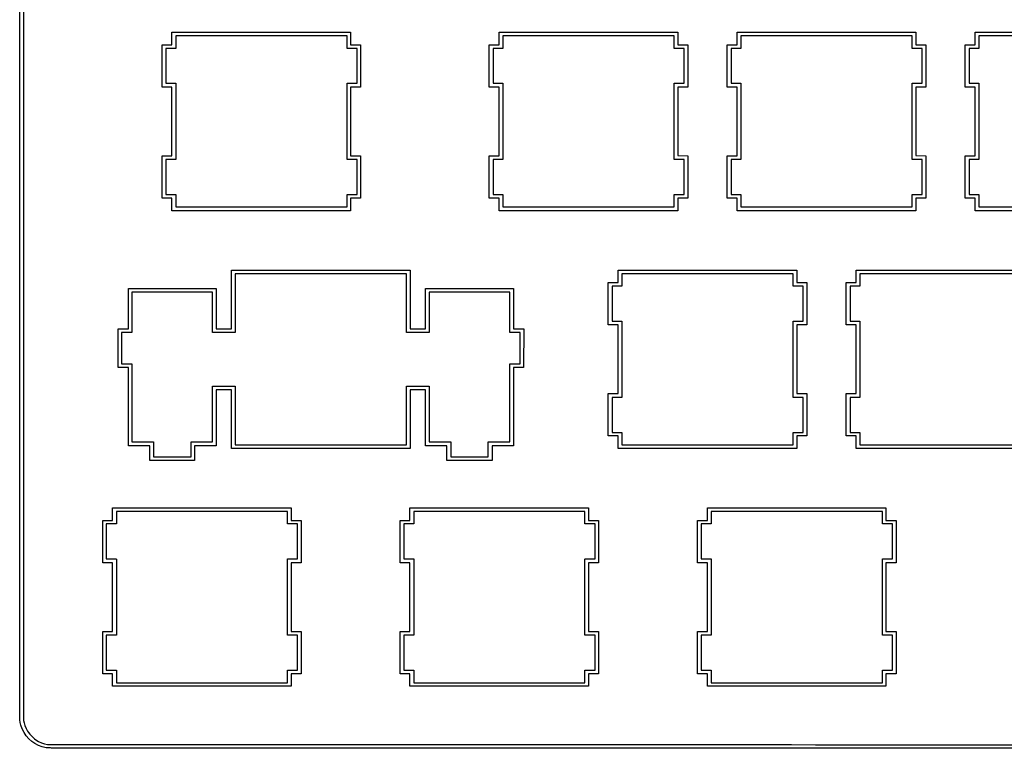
# Model space of a CAD drawing. Extents: x 1.2 to 14.4, y -4.9 to -1.
# Tile 1 of 7: x 1.2 to 4.4, y -4.9 to -2.6. Entities that reach past the tile are written whole.
import ezdxf

# ---------------------------------------------------------------- set-up
doc = ezdxf.new("R2010")
doc.units = 0
doc.header["$MEASUREMENT"] = 0
doc.layers.add('BLACK', color=7, linetype='CONTINUOUS')

msp = doc.modelspace()

# ---------------------------------------------------------------- linework, layer by layer
at = {"layer": 'BLACK', "linetype": 'CONTINUOUS'}
for p, q in [((1.2477, -4.8436), (1.2477, -1.0667)), ((1.2593, -1.0648), (1.2593, -4.8455)), ((1.7277, -2.676), (1.7278, -2.6758)), ((1.7277, -2.715), (1.7277, -2.676)), ((1.7278, -2.6758), (1.7279, -2.6758)), ((1.7279, -2.6758), (2.2904, -2.6758)), ((2.2794, -2.687), (1.7398, -2.687)), ((1.7398, -2.687), (1.7398, -2.7268)), ((2.2794, -2.7268), (2.2794, -2.687)), ((2.2904, -2.6758), (2.2905, -2.6758)), ((2.2905, -2.6758), (2.2906, -2.676)), ((2.2906, -2.676), (2.2906, -2.715)), ((2.7594, -2.676), (2.7594, -2.6758)), ((2.7594, -2.6758), (2.7596, -2.6758)), ((2.7594, -2.715), (2.7594, -2.676)), ((2.7596, -2.6758), (3.3221, -2.6758)), ((3.3102, -2.687), (2.7706, -2.687)), ((2.7706, -2.687), (2.7706, -2.7268)), ((3.3102, -2.7268), (3.3102, -2.687)), ((3.3221, -2.6758), (3.3222, -2.6758)), ((3.3222, -2.6758), (3.3223, -2.676)), ((3.3223, -2.676), (3.3223, -2.715)), ((3.5094, -2.676), (3.5094, -2.6758)), ((3.5094, -2.6758), (3.5096, -2.6758)), ((3.5094, -2.715), (3.5094, -2.676)), ((3.5096, -2.6758), (4.0721, -2.6758)), ((4.0602, -2.687), (3.5206, -2.687)), ((3.5206, -2.687), (3.5206, -2.7268)), ((4.0602, -2.7268), (4.0602, -2.687)), ((4.0721, -2.6758), (4.0722, -2.6758)), ((4.0722, -2.6758), (4.0723, -2.676)), ((4.0723, -2.676), (4.0723, -2.715)), ((4.2594, -2.676), (4.2594, -2.6758)), ((4.2594, -2.6758), (4.2596, -2.6758)), ((4.2594, -2.715), (4.2594, -2.676)), ((4.2596, -2.6758), (4.8221, -2.6758)), ((4.8102, -2.687), (4.2706, -2.687)), ((4.2706, -2.687), (4.2706, -2.7268)), ((1.6969, -2.7151), (1.6969, -2.715)), ((1.6969, -2.715), (1.6971, -2.715)), ((1.6969, -2.8485), (1.6969, -2.7151)), ((1.6971, -2.715), (1.7277, -2.715)), ((1.7396, -2.727), (1.7081, -2.727)), ((1.7081, -2.727), (1.7081, -2.8366)), ((1.7397, -2.727), (1.7396, -2.727)), ((1.7398, -2.7268), (1.7397, -2.727)), ((2.2794, -2.727), (2.2794, -2.7268)), ((2.2796, -2.727), (2.2794, -2.727)), ((2.311, -2.727), (2.2796, -2.727)), ((2.2906, -2.715), (2.3221, -2.715)), ((2.311, -2.8366), (2.311, -2.727)), ((2.3221, -2.715), (2.3222, -2.715)), ((2.3222, -2.715), (2.3223, -2.7151)), ((2.3223, -2.7151), (2.3223, -2.8485)), ((2.7277, -2.7151), (2.7278, -2.715)), ((2.7277, -2.8485), (2.7277, -2.7151)), ((2.7278, -2.715), (2.7279, -2.715)), ((2.7279, -2.715), (2.7594, -2.715)), ((2.7704, -2.727), (2.7398, -2.727)), ((2.7398, -2.727), (2.7398, -2.8366)), ((2.7705, -2.727), (2.7704, -2.727)), ((2.7706, -2.7268), (2.7705, -2.727)), ((3.3103, -2.727), (3.3102, -2.7268)), ((3.3104, -2.727), (3.3103, -2.727)), ((3.3419, -2.727), (3.3104, -2.727)), ((3.3223, -2.715), (3.3537, -2.715)), ((3.3419, -2.8366), (3.3419, -2.727)), ((3.3537, -2.715), (3.3539, -2.715)), ((3.3539, -2.715), (3.3539, -2.7151)), ((3.3539, -2.7151), (3.3539, -2.8485)), ((3.4777, -2.7151), (3.4778, -2.715)), ((3.4777, -2.8485), (3.4777, -2.7151)), ((3.4778, -2.715), (3.4779, -2.715)), ((3.4779, -2.715), (3.5094, -2.715)), ((3.5204, -2.727), (3.4898, -2.727)), ((3.4898, -2.727), (3.4898, -2.8366)), ((3.5205, -2.727), (3.5204, -2.727)), ((3.5206, -2.7268), (3.5205, -2.727)), ((4.0603, -2.727), (4.0602, -2.7268)), ((4.0604, -2.727), (4.0603, -2.727)), ((4.0919, -2.727), (4.0604, -2.727)), ((4.0723, -2.715), (4.1037, -2.715)), ((4.0919, -2.8366), (4.0919, -2.727)), ((4.1037, -2.715), (4.1039, -2.715)), ((4.1039, -2.715), (4.1039, -2.7151)), ((4.1039, -2.7151), (4.1039, -2.8485)), ((4.2277, -2.7151), (4.2278, -2.715)), ((4.2277, -2.8485), (4.2277, -2.7151)), ((4.2278, -2.715), (4.2279, -2.715)), ((4.2279, -2.715), (4.2594, -2.715)), ((4.2704, -2.727), (4.2398, -2.727)), ((4.2398, -2.727), (4.2398, -2.8366)), ((4.2705, -2.727), (4.2704, -2.727)), ((4.2706, -2.7268), (4.2705, -2.727)), ((1.6969, -2.8486), (1.6969, -2.8485)), ((1.6971, -2.8487), (1.6969, -2.8486)), ((1.7277, -2.8487), (1.6971, -2.8487)), ((1.7081, -2.8366), (1.7396, -2.8366)), ((1.7277, -3.065), (1.7277, -2.8487)), ((1.7396, -2.8366), (1.7397, -2.8367)), ((1.7397, -2.8367), (1.7398, -2.8368)), ((1.7398, -2.8368), (1.7398, -3.0768)), ((2.2794, -2.8367), (2.2796, -2.8366)), ((2.2794, -2.8368), (2.2794, -2.8367)), ((2.2794, -3.0768), (2.2794, -2.8368)), ((2.2796, -2.8366), (2.311, -2.8366)), ((2.3221, -2.8487), (2.2906, -2.8487)), ((2.2906, -2.8487), (2.2906, -3.065)), ((2.3222, -2.8486), (2.3221, -2.8487)), ((2.3223, -2.8485), (2.3222, -2.8486)), ((2.7278, -2.8486), (2.7277, -2.8485)), ((2.7279, -2.8487), (2.7278, -2.8486)), ((2.7594, -2.8487), (2.7279, -2.8487)), ((2.7398, -2.8366), (2.7704, -2.8366)), ((2.7594, -3.065), (2.7594, -2.8487)), ((2.7704, -2.8366), (2.7705, -2.8367)), ((2.7705, -2.8367), (2.7706, -2.8368)), ((2.7706, -2.8368), (2.7706, -3.0768)), ((3.3102, -2.8368), (3.3103, -2.8367)), ((3.3102, -3.0768), (3.3102, -2.8368)), ((3.3103, -2.8367), (3.3104, -2.8366)), ((3.3104, -2.8366), (3.3419, -2.8366)), ((3.3537, -2.8487), (3.3223, -2.8487)), ((3.3223, -2.8487), (3.3223, -3.0649)), ((3.3539, -2.8486), (3.3537, -2.8487)), ((3.3539, -2.8485), (3.3539, -2.8486)), ((3.4778, -2.8486), (3.4777, -2.8485)), ((3.4779, -2.8487), (3.4778, -2.8486)), ((3.5094, -2.8487), (3.4779, -2.8487)), ((3.4898, -2.8366), (3.5204, -2.8366)), ((3.5094, -3.065), (3.5094, -2.8487)), ((3.5204, -2.8366), (3.5205, -2.8367)), ((3.5205, -2.8367), (3.5206, -2.8368)), ((3.5206, -2.8368), (3.5206, -3.0768)), ((4.0602, -2.8368), (4.0603, -2.8367)), ((4.0602, -3.0768), (4.0602, -2.8368)), ((4.0603, -2.8367), (4.0604, -2.8366)), ((4.0604, -2.8366), (4.0919, -2.8366)), ((4.1037, -2.8487), (4.0723, -2.8487)), ((4.0723, -2.8487), (4.0723, -3.0649)), ((4.1039, -2.8486), (4.1037, -2.8487)), ((4.1039, -2.8485), (4.1039, -2.8486)), ((4.2278, -2.8486), (4.2277, -2.8485)), ((4.2279, -2.8487), (4.2278, -2.8486)), ((4.2594, -2.8487), (4.2279, -2.8487)), ((4.2398, -2.8366), (4.2704, -2.8366)), ((4.2594, -3.065), (4.2594, -2.8487)), ((4.2704, -2.8366), (4.2705, -2.8367)), ((4.2705, -2.8367), (4.2706, -2.8368)), ((4.2706, -2.8368), (4.2706, -3.0768)), ((1.6969, -3.0651), (1.6969, -3.065)), ((1.6969, -3.065), (1.6971, -3.065)), ((1.6969, -3.1985), (1.6969, -3.0651)), ((1.6971, -3.065), (1.7277, -3.065)), ((2.2906, -3.065), (2.3221, -3.065)), ((2.3221, -3.065), (2.3222, -3.065)), ((2.3222, -3.065), (2.3223, -3.0651)), ((2.3223, -3.0651), (2.3223, -3.1985)), ((2.7277, -3.0651), (2.7278, -3.065)), ((2.7277, -3.1985), (2.7277, -3.0651)), ((2.7278, -3.065), (2.7279, -3.065)), ((2.7279, -3.065), (2.7594, -3.065)), ((3.3223, -3.0649), (3.3533, -3.0654)), ((3.3533, -3.0654), (3.3535, -3.0654)), ((3.3535, -3.0654), (3.3535, -3.0656)), ((3.3535, -3.0656), (3.3537, -3.132)), ((3.4777, -3.0651), (3.4778, -3.065)), ((3.4777, -3.1985), (3.4777, -3.0651)), ((3.4778, -3.065), (3.4779, -3.065)), ((3.4779, -3.065), (3.5094, -3.065)), ((4.0723, -3.0649), (4.1033, -3.0654)), ((4.1033, -3.0654), (4.1035, -3.0654)), ((4.1035, -3.0654), (4.1035, -3.0656)), ((4.1035, -3.0656), (4.1037, -3.132)), ((4.2277, -3.0651), (4.2278, -3.065)), ((4.2277, -3.1985), (4.2277, -3.0651)), ((4.2278, -3.065), (4.2279, -3.065)), ((4.2279, -3.065), (4.2594, -3.065)), ((1.7396, -3.077), (1.7081, -3.077)), ((1.7081, -3.077), (1.7081, -3.1875)), ((1.7397, -3.077), (1.7396, -3.077)), ((1.7398, -3.0768), (1.7397, -3.077)), ((2.2794, -3.077), (2.2794, -3.0768)), ((2.2796, -3.077), (2.2794, -3.077)), ((2.311, -3.077), (2.2796, -3.077)), ((2.311, -3.1875), (2.311, -3.077)), ((2.7704, -3.077), (2.7398, -3.077)), ((2.7398, -3.077), (2.7398, -3.1875)), ((2.7705, -3.077), (2.7704, -3.077)), ((2.7706, -3.0768), (2.7705, -3.077)), ((3.3103, -3.077), (3.3102, -3.0768)), ((3.3104, -3.077), (3.3103, -3.077)), ((3.3419, -3.077), (3.3104, -3.077)), ((3.3419, -3.1875), (3.3419, -3.077)), ((3.5204, -3.077), (3.4898, -3.077)), ((3.4898, -3.077), (3.4898, -3.1875)), ((3.5205, -3.077), (3.5204, -3.077)), ((3.5206, -3.0768), (3.5205, -3.077)), ((4.0603, -3.077), (4.0602, -3.0768)), ((4.0604, -3.077), (4.0603, -3.077)), ((4.0919, -3.077), (4.0604, -3.077)), ((4.0919, -3.1875), (4.0919, -3.077)), ((4.2704, -3.077), (4.2398, -3.077)), ((4.2398, -3.077), (4.2398, -3.1875)), ((4.2705, -3.077), (4.2704, -3.077)), ((4.2706, -3.0768), (4.2705, -3.077)), ((3.3537, -3.132), (3.3539, -3.1985)), ((4.1037, -3.132), (4.1039, -3.1985)), ((1.7081, -3.1875), (1.7396, -3.1875)), ((1.7396, -3.1875), (1.7397, -3.1875)), ((1.7397, -3.1875), (1.7398, -3.1876)), ((1.7398, -3.1876), (1.7398, -3.2266)), ((2.2794, -3.1876), (2.2794, -3.1875)), ((2.2794, -3.1875), (2.2796, -3.1875)), ((2.2794, -3.2266), (2.2794, -3.1876)), ((2.2796, -3.1875), (2.311, -3.1875)), ((2.7398, -3.1875), (2.7704, -3.1875)), ((2.7704, -3.1875), (2.7705, -3.1875)), ((2.7705, -3.1875), (2.7706, -3.1876)), ((2.7706, -3.1876), (2.7706, -3.2266)), ((3.3102, -3.1876), (3.3103, -3.1875)), ((3.3102, -3.2266), (3.3102, -3.1876)), ((3.3103, -3.1875), (3.3104, -3.1875)), ((3.3104, -3.1875), (3.3419, -3.1875)), ((3.4898, -3.1875), (3.5204, -3.1875)), ((3.5204, -3.1875), (3.5205, -3.1875)), ((3.5205, -3.1875), (3.5206, -3.1876)), ((3.5206, -3.1876), (3.5206, -3.2266)), ((4.0602, -3.1876), (4.0603, -3.1875)), ((4.0602, -3.2266), (4.0602, -3.1876)), ((4.0603, -3.1875), (4.0604, -3.1875)), ((4.0604, -3.1875), (4.0919, -3.1875)), ((4.2398, -3.1875), (4.2704, -3.1875)), ((4.2704, -3.1875), (4.2705, -3.1875)), ((4.2705, -3.1875), (4.2706, -3.1876)), ((4.2706, -3.1876), (4.2706, -3.2266)), ((1.6969, -3.1986), (1.6969, -3.1985)), ((1.6971, -3.1987), (1.6969, -3.1986)), ((1.7277, -3.1987), (1.6971, -3.1987)), ((1.7277, -3.2385), (1.7277, -3.1987)), ((1.7398, -3.2266), (2.2794, -3.2266)), ((2.3221, -3.1987), (2.2906, -3.1987)), ((2.2906, -3.1987), (2.2906, -3.2385)), ((2.3222, -3.1986), (2.3221, -3.1987)), ((2.3223, -3.1985), (2.3222, -3.1986)), ((2.7278, -3.1986), (2.7277, -3.1985)), ((2.7279, -3.1987), (2.7278, -3.1986)), ((2.7594, -3.1987), (2.7279, -3.1987)), ((2.7594, -3.2385), (2.7594, -3.1987)), ((2.7706, -3.2266), (3.3102, -3.2266)), ((3.3537, -3.1987), (3.3223, -3.1987)), ((3.3223, -3.1987), (3.3223, -3.2385)), ((3.3539, -3.1986), (3.3537, -3.1987)), ((3.3539, -3.1985), (3.3539, -3.1986)), ((3.4778, -3.1986), (3.4777, -3.1985)), ((3.4779, -3.1987), (3.4778, -3.1986)), ((3.5094, -3.1987), (3.4779, -3.1987)), ((3.5094, -3.2385), (3.5094, -3.1987)), ((3.5206, -3.2266), (4.0602, -3.2266)), ((4.1037, -3.1987), (4.0723, -3.1987)), ((4.0723, -3.1987), (4.0723, -3.2385)), ((4.1039, -3.1986), (4.1037, -3.1987)), ((4.1039, -3.1985), (4.1039, -3.1986)), ((4.2278, -3.1986), (4.2277, -3.1985)), ((4.2279, -3.1987), (4.2278, -3.1986)), ((4.2594, -3.1987), (4.2279, -3.1987)), ((4.2594, -3.2385), (4.2594, -3.1987)), ((4.2706, -3.2266), (4.8102, -3.2266)), ((1.7278, -3.2386), (1.7277, -3.2385)), ((1.7279, -3.2387), (1.7278, -3.2386)), ((2.2904, -3.2387), (1.7279, -3.2387)), ((2.2905, -3.2386), (2.2904, -3.2387)), ((2.2906, -3.2385), (2.2905, -3.2386)), ((2.7594, -3.2386), (2.7594, -3.2385)), ((2.7596, -3.2387), (2.7594, -3.2386)), ((3.3221, -3.2387), (2.7596, -3.2387)), ((3.3222, -3.2386), (3.3221, -3.2387)), ((3.3223, -3.2385), (3.3222, -3.2386)), ((3.5094, -3.2386), (3.5094, -3.2385)), ((3.5096, -3.2387), (3.5094, -3.2386)), ((4.0721, -3.2387), (3.5096, -3.2387)), ((4.0722, -3.2386), (4.0721, -3.2387)), ((4.0723, -3.2385), (4.0722, -3.2386)), ((4.2594, -3.2386), (4.2594, -3.2385)), ((4.2596, -3.2387), (4.2594, -3.2386)), ((4.8221, -3.2387), (4.2596, -3.2387)), ((1.9152, -3.426), (1.9153, -3.4258)), ((1.9152, -3.6108), (1.9152, -3.426)), ((1.9153, -3.4258), (1.9154, -3.4258)), ((1.9154, -3.4258), (2.4779, -3.4258)), ((2.4669, -3.437), (1.9273, -3.437)), ((1.9273, -3.437), (1.9273, -3.6218)), ((2.4669, -3.6218), (2.4669, -3.437)), ((2.4779, -3.4258), (2.478, -3.4258)), ((2.478, -3.4258), (2.4781, -3.426)), ((2.4781, -3.426), (2.4781, -3.6108)), ((3.1344, -3.426), (3.1344, -3.4258)), ((3.1344, -3.4258), (3.1346, -3.4258)), ((3.1344, -3.465), (3.1344, -3.426)), ((3.1346, -3.4258), (3.6971, -3.4258)), ((3.6852, -3.437), (3.1456, -3.437)), ((3.1456, -3.437), (3.1456, -3.476)), ((3.6852, -3.476), (3.6852, -3.437)), ((3.6971, -3.4258), (3.6972, -3.4258)), ((3.6972, -3.4258), (3.6973, -3.426)), ((3.6973, -3.426), (3.6973, -3.465)), ((3.8844, -3.426), (3.8844, -3.4258)), ((3.8844, -3.4258), (3.8846, -3.4258)), ((3.8844, -3.465), (3.8844, -3.426)), ((3.8846, -3.4258), (4.4471, -3.4258)), ((4.4352, -3.437), (3.8956, -3.437)), ((3.8956, -3.437), (3.8956, -3.476)), ((3.1027, -3.4651), (3.1028, -3.465)), ((3.1027, -3.5985), (3.1027, -3.4651)), ((3.1028, -3.465), (3.1029, -3.465)), ((3.1029, -3.465), (3.1344, -3.465)), ((3.6973, -3.465), (3.7287, -3.465)), ((3.7287, -3.465), (3.7289, -3.465)), ((3.7289, -3.465), (3.7289, -3.4651)), ((3.7289, -3.4651), (3.7289, -3.5985)), ((3.8527, -3.4651), (3.8528, -3.465)), ((3.8527, -3.5985), (3.8527, -3.4651)), ((3.8528, -3.465), (3.8529, -3.465)), ((3.8529, -3.465), (3.8844, -3.465)), ((1.5902, -3.4835), (1.5903, -3.4833)), ((1.5902, -3.6108), (1.5902, -3.4835)), ((1.5903, -3.4833), (1.5904, -3.4833)), ((1.5904, -3.4833), (1.8671, -3.4833)), ((1.8552, -3.4953), (1.6014, -3.4953)), ((1.6014, -3.4953), (1.6014, -3.6218)), ((1.8552, -3.6218), (1.8552, -3.4953)), ((1.8671, -3.4833), (1.8672, -3.4833)), ((1.8672, -3.4833), (1.8673, -3.4835)), ((1.8673, -3.4835), (1.8673, -3.6108)), ((2.5269, -3.4835), (2.5269, -3.4833)), ((2.5269, -3.4833), (2.5271, -3.4833)), ((2.5269, -3.6108), (2.5269, -3.4835)), ((2.5271, -3.4833), (2.8037, -3.4833)), ((2.7927, -3.4953), (2.5381, -3.4953)), ((2.5381, -3.4953), (2.5381, -3.6218)), ((2.7927, -3.6218), (2.7927, -3.4953)), ((2.8037, -3.4833), (2.8039, -3.4833)), ((2.8039, -3.4833), (2.8039, -3.4835)), ((2.8039, -3.4835), (2.8039, -3.6108)), ((3.1454, -3.4762), (3.1148, -3.4762)), ((3.1148, -3.4762), (3.1148, -3.5866)), ((3.1455, -3.4761), (3.1454, -3.4762)), ((3.1456, -3.476), (3.1455, -3.4761)), ((3.6853, -3.4761), (3.6852, -3.476)), ((3.6854, -3.4762), (3.6853, -3.4761)), ((3.7169, -3.4762), (3.6854, -3.4762)), ((3.7169, -3.5866), (3.7169, -3.4762)), ((3.8954, -3.4762), (3.8648, -3.4762)), ((3.8648, -3.4762), (3.8648, -3.5866)), ((3.8955, -3.4761), (3.8954, -3.4762)), ((3.8956, -3.476), (3.8955, -3.4761)), ((3.1028, -3.5986), (3.1027, -3.5985)), ((3.1029, -3.5987), (3.1028, -3.5986)), ((3.1344, -3.5987), (3.1029, -3.5987)), ((3.1148, -3.5866), (3.1454, -3.5866)), ((3.1344, -3.815), (3.1344, -3.5987)), ((3.1454, -3.5866), (3.1455, -3.5867)), ((3.1455, -3.5867), (3.1456, -3.5868)), ((3.1456, -3.5868), (3.1456, -3.8268)), ((3.6852, -3.5868), (3.6853, -3.5867)), ((3.6852, -3.8268), (3.6852, -3.5868)), ((3.6853, -3.5867), (3.6854, -3.5866)), ((3.6854, -3.5866), (3.7169, -3.5866)), ((3.7287, -3.5987), (3.6973, -3.5987)), ((3.6973, -3.5987), (3.6973, -3.815)), ((3.7289, -3.5986), (3.7287, -3.5987)), ((3.7289, -3.5985), (3.7289, -3.5986)), ((3.8528, -3.5986), (3.8527, -3.5985)), ((3.8529, -3.5987), (3.8528, -3.5986)), ((3.8844, -3.5987), (3.8529, -3.5987)), ((3.8648, -3.5866), (3.8954, -3.5866)), ((3.8844, -3.815), (3.8844, -3.5987)), ((3.8954, -3.5866), (3.8955, -3.5867)), ((3.8955, -3.5867), (3.8956, -3.5868)), ((3.8956, -3.5868), (3.8956, -3.8268)), ((1.5577, -3.611), (1.5577, -3.6108)), ((1.5577, -3.6108), (1.5579, -3.6108)), ((1.5577, -3.6218), (1.5577, -3.611)), ((1.5581, -3.7322), (1.5577, -3.6218)), ((1.5579, -3.6108), (1.5902, -3.6108)), ((1.6012, -3.622), (1.5689, -3.622)), ((1.5689, -3.622), (1.5689, -3.7208)), ((1.6014, -3.622), (1.6012, -3.622)), ((1.6014, -3.6218), (1.6014, -3.622)), ((1.8553, -3.622), (1.8552, -3.6218)), ((1.8554, -3.622), (1.8553, -3.622)), ((1.9271, -3.622), (1.8554, -3.622)), ((1.8673, -3.6108), (1.9152, -3.6108)), ((1.9272, -3.622), (1.9271, -3.622)), ((1.9273, -3.6218), (1.9272, -3.622)), ((2.4669, -3.622), (2.4669, -3.6218)), ((2.4671, -3.622), (2.4669, -3.622)), ((2.5379, -3.622), (2.4671, -3.622)), ((2.4781, -3.6108), (2.5269, -3.6108)), ((2.538, -3.622), (2.5379, -3.622)), ((2.5381, -3.6218), (2.538, -3.622)), ((2.7928, -3.622), (2.7927, -3.6218)), ((2.7929, -3.622), (2.7928, -3.622)), ((2.8252, -3.622), (2.7929, -3.622)), ((2.8039, -3.6108), (2.8362, -3.6108)), ((2.8252, -3.7208), (2.8252, -3.622)), ((2.8364, -3.611), (2.836, -3.7322)), ((2.8362, -3.6108), (2.8364, -3.6108)), ((2.8364, -3.6108), (2.8364, -3.611)), ((2.8364, -3.611), (2.8364, -3.611)), ((1.5689, -3.7208), (1.6012, -3.7208)), ((1.6012, -3.7208), (1.6014, -3.7208)), ((1.6014, -3.7208), (1.6014, -3.721)), ((1.6014, -3.721), (1.6014, -3.9675)), ((2.7927, -3.721), (2.7928, -3.7208)), ((2.7927, -3.9675), (2.7927, -3.721)), ((2.7928, -3.7208), (2.7929, -3.7208)), ((2.7929, -3.7208), (2.8252, -3.7208)), ((1.5582, -3.7324), (1.5581, -3.7322)), ((1.5583, -3.7324), (1.5582, -3.7324)), ((1.5744, -3.7327), (1.5583, -3.7324)), ((1.5902, -3.7329), (1.5744, -3.7327)), ((1.5902, -3.9793), (1.5902, -3.7329)), ((2.8198, -3.7327), (2.8039, -3.7329)), ((2.8039, -3.7329), (2.8039, -3.9793)), ((2.8358, -3.7324), (2.8198, -3.7327)), ((2.836, -3.7324), (2.8358, -3.7324)), ((2.836, -3.7322), (2.836, -3.7324)), ((1.8552, -3.7918), (1.8553, -3.7917)), ((1.8552, -3.9675), (1.8552, -3.7918)), ((1.8553, -3.7917), (1.8554, -3.7916)), ((1.8554, -3.7916), (1.9271, -3.7916)), ((1.9152, -3.8037), (1.8673, -3.8037)), ((1.8673, -3.8037), (1.8673, -3.9793)), ((1.9152, -3.8151), (1.9152, -3.8037)), ((1.9152, -3.9485), (1.9152, -3.8151)), ((1.9271, -3.7916), (1.9272, -3.7917)), ((1.9272, -3.7917), (1.9273, -3.7918)), ((1.9273, -3.7918), (1.9273, -3.9766)), ((2.4669, -3.7917), (2.4671, -3.7916)), ((2.4669, -3.7918), (2.4669, -3.7917)), ((2.4669, -3.9766), (2.4669, -3.7918)), ((2.4671, -3.7916), (2.5379, -3.7916)), ((2.5269, -3.8037), (2.4781, -3.8037)), ((2.4781, -3.8037), (2.4781, -3.9885)), ((2.5269, -3.9793), (2.5269, -3.8037)), ((2.5379, -3.7916), (2.538, -3.7917)), ((2.538, -3.7917), (2.5381, -3.7918)), ((2.5381, -3.7918), (2.5381, -3.9675)), ((3.1027, -3.8151), (3.1028, -3.815)), ((3.1027, -3.9485), (3.1027, -3.8151)), ((3.1028, -3.815), (3.1029, -3.815)), ((3.1029, -3.815), (3.1344, -3.815)), ((3.6973, -3.815), (3.7287, -3.815)), ((3.7287, -3.815), (3.7289, -3.815)), ((3.7289, -3.815), (3.7289, -3.8151)), ((3.7289, -3.8151), (3.7289, -3.9485)), ((3.8527, -3.8151), (3.8528, -3.815)), ((3.8527, -3.9485), (3.8527, -3.8151)), ((3.8528, -3.815), (3.8529, -3.815)), ((3.8529, -3.815), (3.8844, -3.815)), ((3.1454, -3.827), (3.1148, -3.827)), ((3.1148, -3.827), (3.1148, -3.9375)), ((3.1455, -3.827), (3.1454, -3.827)), ((3.1456, -3.8268), (3.1455, -3.827)), ((3.6853, -3.827), (3.6852, -3.8268)), ((3.6854, -3.827), (3.6853, -3.827)), ((3.7169, -3.827), (3.6854, -3.827)), ((3.7169, -3.9375), (3.7169, -3.827)), ((3.8954, -3.827), (3.8648, -3.827)), ((3.8648, -3.827), (3.8648, -3.9375)), ((3.8955, -3.827), (3.8954, -3.827)), ((3.8956, -3.8268), (3.8955, -3.827)), ((3.1148, -3.9375), (3.1454, -3.9375)), ((3.1454, -3.9375), (3.1455, -3.9375)), ((3.1455, -3.9375), (3.1456, -3.9376)), ((3.1456, -3.9376), (3.1456, -3.9766)), ((3.6852, -3.9376), (3.6853, -3.9375)), ((3.6852, -3.9766), (3.6852, -3.9376)), ((3.6853, -3.9375), (3.6854, -3.9375)), ((3.6854, -3.9375), (3.7169, -3.9375)), ((3.8648, -3.9375), (3.8954, -3.9375)), ((3.8954, -3.9375), (3.8955, -3.9375)), ((3.8955, -3.9375), (3.8956, -3.9376)), ((3.8956, -3.9376), (3.8956, -3.9766)), ((1.6014, -3.9675), (1.6696, -3.9675)), ((1.6696, -3.9675), (1.6697, -3.9675)), ((1.6697, -3.9675), (1.6698, -3.9676)), ((1.6698, -3.9676), (1.6698, -4.015)), ((1.7877, -3.9676), (1.7878, -3.9675)), ((1.7877, -4.015), (1.7877, -3.9676)), ((1.7878, -3.9675), (1.7879, -3.9675)), ((1.7879, -3.9675), (1.8552, -3.9675)), ((1.9154, -3.9683), (1.9152, -3.9485)), ((1.9152, -3.9485), (1.9152, -3.9485)), ((1.9156, -3.9881), (1.9154, -3.9683)), ((2.5381, -3.9675), (2.6062, -3.9675)), ((2.6062, -3.9675), (2.6064, -3.9675)), ((2.6064, -3.9675), (2.6064, -3.9676)), ((2.6064, -3.9676), (2.6064, -4.015)), ((2.7244, -3.9676), (2.7244, -3.9675)), ((2.7244, -3.9675), (2.7246, -3.9675)), ((2.7244, -4.015), (2.7244, -3.9676)), ((2.7246, -3.9675), (2.7927, -3.9675)), ((3.1028, -3.9486), (3.1027, -3.9485)), ((3.1029, -3.9487), (3.1028, -3.9486)), ((3.1344, -3.9487), (3.1029, -3.9487)), ((3.1344, -3.9885), (3.1344, -3.9487)), ((3.7287, -3.9487), (3.6973, -3.9487)), ((3.6973, -3.9487), (3.6973, -3.9885)), ((3.7289, -3.9486), (3.7287, -3.9487)), ((3.7289, -3.9485), (3.7289, -3.9486)), ((3.8528, -3.9486), (3.8527, -3.9485)), ((3.8529, -3.9487), (3.8528, -3.9486)), ((3.8844, -3.9487), (3.8529, -3.9487)), ((3.8844, -3.9885), (3.8844, -3.9487)), ((1.5903, -3.9795), (1.5902, -3.9793)), ((1.5904, -3.9795), (1.5903, -3.9795)), ((1.6577, -3.9795), (1.5904, -3.9795)), ((1.6577, -4.026), (1.6577, -3.9795)), ((1.8671, -3.9795), (1.7989, -3.9795)), ((1.7989, -3.9795), (1.7989, -4.026)), ((1.8672, -3.9795), (1.8671, -3.9795)), ((1.8673, -3.9793), (1.8672, -3.9795)), ((1.9157, -3.9882), (1.9156, -3.9881)), ((1.9158, -3.9883), (1.9157, -3.9882)), ((2.1969, -3.9885), (1.9158, -3.9883)), ((1.9273, -3.9766), (2.4669, -3.9766)), ((2.4779, -3.9887), (2.1969, -3.9885)), ((2.478, -3.9886), (2.4779, -3.9887)), ((2.4779, -3.9887), (2.4779, -3.9887)), ((2.4781, -3.9885), (2.478, -3.9886)), ((2.5269, -3.9795), (2.5269, -3.9793)), ((2.5271, -3.9795), (2.5269, -3.9795)), ((2.5944, -3.9795), (2.5271, -3.9795)), ((2.5944, -4.026), (2.5944, -3.9795)), ((2.8037, -3.9795), (2.7364, -3.9795)), ((2.7364, -3.9795), (2.7364, -4.026)), ((2.8039, -3.9795), (2.8037, -3.9795)), ((2.8039, -3.9793), (2.8039, -3.9795)), ((3.1344, -3.9886), (3.1344, -3.9885)), ((3.1346, -3.9887), (3.1344, -3.9886)), ((3.6971, -3.9887), (3.1346, -3.9887)), ((3.1456, -3.9766), (3.6852, -3.9766)), ((3.6972, -3.9886), (3.6971, -3.9887)), ((3.6973, -3.9885), (3.6972, -3.9886)), ((3.8844, -3.9886), (3.8844, -3.9885)), ((3.8846, -3.9887), (3.8844, -3.9886)), ((4.4471, -3.9887), (3.8846, -3.9887)), ((3.8956, -3.9766), (4.4352, -3.9766)), ((1.6578, -4.0261), (1.6577, -4.026)), ((1.6579, -4.0262), (1.6578, -4.0261)), ((1.7987, -4.0262), (1.6579, -4.0262)), ((1.6698, -4.015), (1.7877, -4.015)), ((1.7989, -4.0261), (1.7987, -4.0262)), ((1.7989, -4.026), (1.7989, -4.0261)), ((2.5944, -4.0261), (2.5944, -4.026)), ((2.5946, -4.0262), (2.5944, -4.0261)), ((2.7362, -4.0262), (2.5946, -4.0262)), ((2.6064, -4.015), (2.7244, -4.015)), ((2.7364, -4.0261), (2.7362, -4.0262)), ((2.7364, -4.026), (2.7364, -4.0261)), ((1.5402, -4.176), (1.5403, -4.1758)), ((1.5402, -4.215), (1.5402, -4.176)), ((1.5403, -4.1758), (1.5404, -4.1758)), ((1.5404, -4.1758), (2.1029, -4.1758)), ((2.0919, -4.187), (1.5523, -4.187)), ((1.5523, -4.187), (1.5523, -4.226)), ((2.0919, -4.226), (2.0919, -4.187)), ((2.1029, -4.1758), (2.103, -4.1758)), ((2.103, -4.1758), (2.1031, -4.176)), ((2.1031, -4.176), (2.1031, -4.215)), ((2.4777, -4.176), (2.4778, -4.1758)), ((2.4777, -4.215), (2.4777, -4.176)), ((2.4778, -4.1758), (2.4779, -4.1758)), ((2.4779, -4.1758), (3.0404, -4.1758)), ((3.0294, -4.187), (2.4898, -4.187)), ((2.4898, -4.187), (2.4898, -4.226)), ((3.0294, -4.226), (3.0294, -4.187)), ((3.0404, -4.1758), (3.0405, -4.1758)), ((3.0405, -4.1758), (3.0406, -4.176)), ((3.0406, -4.176), (3.0406, -4.215)), ((3.4152, -4.176), (3.4153, -4.1758)), ((3.4152, -4.215), (3.4152, -4.176)), ((3.4153, -4.1758), (3.4154, -4.1758)), ((3.4154, -4.1758), (3.9779, -4.1758)), ((3.9669, -4.187), (3.4273, -4.187)), ((3.4273, -4.187), (3.4273, -4.226)), ((3.9669, -4.226), (3.9669, -4.187)), ((3.9779, -4.1758), (3.978, -4.1758)), ((3.978, -4.1758), (3.9781, -4.176)), ((3.9781, -4.176), (3.9781, -4.215)), ((1.5094, -4.2151), (1.5094, -4.215)), ((1.5094, -4.215), (1.5096, -4.215)), ((1.5094, -4.3485), (1.5094, -4.2151)), ((1.5096, -4.215), (1.5402, -4.215)), ((2.1031, -4.215), (2.1346, -4.215)), ((2.1346, -4.215), (2.1347, -4.215)), ((2.1347, -4.215), (2.1348, -4.2151)), ((2.1348, -4.2151), (2.1348, -4.3485)), ((2.4469, -4.2151), (2.4469, -4.215)), ((2.4469, -4.215), (2.4471, -4.215)), ((2.4469, -4.3485), (2.4469, -4.2151)), ((2.4471, -4.215), (2.4777, -4.215)), ((3.0406, -4.215), (3.0721, -4.215)), ((3.0721, -4.215), (3.0722, -4.215)), ((3.0722, -4.215), (3.0723, -4.2151)), ((3.0723, -4.2151), (3.0723, -4.3485)), ((3.3844, -4.2151), (3.3844, -4.215)), ((3.3844, -4.215), (3.3846, -4.215)), ((3.3844, -4.3485), (3.3844, -4.2151)), ((3.3846, -4.215), (3.4152, -4.215)), ((3.9781, -4.215), (4.0096, -4.215)), ((4.0096, -4.215), (4.0097, -4.215)), ((4.0097, -4.215), (4.0098, -4.2151)), ((4.0098, -4.2151), (4.0098, -4.3485)), ((1.5521, -4.2262), (1.5206, -4.2262)), ((1.5206, -4.2262), (1.5206, -4.3366)), ((1.5522, -4.2261), (1.5521, -4.2262)), ((1.5523, -4.226), (1.5522, -4.2261)), ((2.0919, -4.2261), (2.0919, -4.226)), ((2.0921, -4.2262), (2.0919, -4.2261)), ((2.1235, -4.2262), (2.0921, -4.2262)), ((2.1235, -4.3366), (2.1235, -4.2262)), ((2.4896, -4.2262), (2.4581, -4.2262)), ((2.4581, -4.2262), (2.4581, -4.3366)), ((2.4897, -4.2261), (2.4896, -4.2262)), ((2.4898, -4.226), (2.4897, -4.2261)), ((3.0294, -4.2261), (3.0294, -4.226)), ((3.0296, -4.2262), (3.0294, -4.2261)), ((3.061, -4.2262), (3.0296, -4.2262)), ((3.061, -4.3366), (3.061, -4.2262)), ((3.4271, -4.2262), (3.3956, -4.2262)), ((3.3956, -4.2262), (3.3956, -4.3366)), ((3.4272, -4.2261), (3.4271, -4.2262)), ((3.4273, -4.226), (3.4272, -4.2261)), ((3.9669, -4.2261), (3.9669, -4.226)), ((3.9671, -4.2262), (3.9669, -4.2261)), ((3.9985, -4.2262), (3.9671, -4.2262)), ((3.9985, -4.3366), (3.9985, -4.2262)), ((1.5206, -4.3366), (1.5521, -4.3366)), ((1.5521, -4.3366), (1.5522, -4.3367)), ((1.5522, -4.3367), (1.5523, -4.3368)), ((1.5523, -4.3368), (1.5523, -4.5768)), ((2.0919, -4.3367), (2.0921, -4.3366)), ((2.0919, -4.3368), (2.0919, -4.3367)), ((2.0919, -4.5768), (2.0919, -4.3368)), ((2.0921, -4.3366), (2.1235, -4.3366)), ((2.4581, -4.3366), (2.4896, -4.3366)), ((2.4896, -4.3366), (2.4897, -4.3367)), ((2.4897, -4.3367), (2.4898, -4.3368)), ((2.4898, -4.3368), (2.4898, -4.5768)), ((3.0294, -4.3367), (3.0296, -4.3366)), ((3.0294, -4.3368), (3.0294, -4.3367)), ((3.0294, -4.5768), (3.0294, -4.3368)), ((3.0296, -4.3366), (3.061, -4.3366)), ((3.3956, -4.3366), (3.4271, -4.3366)), ((3.4271, -4.3366), (3.4272, -4.3367)), ((3.4272, -4.3367), (3.4273, -4.3368)), ((3.4273, -4.3368), (3.4273, -4.5768)), ((3.9669, -4.3367), (3.9671, -4.3366)), ((3.9669, -4.3368), (3.9669, -4.3367)), ((3.9669, -4.5768), (3.9669, -4.3368)), ((3.9671, -4.3366), (3.9985, -4.3366)), ((1.5094, -4.3486), (1.5094, -4.3485)), ((1.5096, -4.3487), (1.5094, -4.3486)), ((1.5402, -4.3487), (1.5096, -4.3487)), ((1.5402, -4.565), (1.5402, -4.3487)), ((2.1346, -4.3487), (2.1031, -4.3487)), ((2.1031, -4.3487), (2.1031, -4.565)), ((2.1347, -4.3486), (2.1346, -4.3487)), ((2.1348, -4.3485), (2.1347, -4.3486)), ((2.4469, -4.3486), (2.4469, -4.3485)), ((2.4471, -4.3487), (2.4469, -4.3486)), ((2.4777, -4.3487), (2.4471, -4.3487)), ((2.4777, -4.565), (2.4777, -4.3487)), ((3.0721, -4.3487), (3.0406, -4.3487)), ((3.0406, -4.3487), (3.0406, -4.565)), ((3.0722, -4.3486), (3.0721, -4.3487)), ((3.0723, -4.3485), (3.0722, -4.3486)), ((3.3844, -4.3486), (3.3844, -4.3485)), ((3.3846, -4.3487), (3.3844, -4.3486)), ((3.4152, -4.3487), (3.3846, -4.3487)), ((3.4152, -4.565), (3.4152, -4.3487)), ((4.0096, -4.3487), (3.9781, -4.3487)), ((3.9781, -4.3487), (3.9781, -4.565)), ((4.0097, -4.3486), (4.0096, -4.3487)), ((4.0098, -4.3485), (4.0097, -4.3486)), ((1.5094, -4.5651), (1.5094, -4.565)), ((1.5094, -4.565), (1.5096, -4.565)), ((1.5094, -4.6985), (1.5094, -4.5651)), ((1.5096, -4.565), (1.5402, -4.565)), ((1.5521, -4.577), (1.5206, -4.577)), ((1.5206, -4.577), (1.5206, -4.6875)), ((1.5522, -4.577), (1.5521, -4.577)), ((1.5523, -4.5768), (1.5522, -4.577)), ((2.0919, -4.577), (2.0919, -4.5768)), ((2.0921, -4.577), (2.0919, -4.577)), ((2.1235, -4.577), (2.0921, -4.577)), ((2.1031, -4.565), (2.1346, -4.565)), ((2.1235, -4.6875), (2.1235, -4.577)), ((2.1346, -4.565), (2.1347, -4.565)), ((2.1347, -4.565), (2.1348, -4.5651)), ((2.1348, -4.5651), (2.1348, -4.6985)), ((2.4469, -4.5651), (2.4469, -4.565)), ((2.4469, -4.565), (2.4471, -4.565)), ((2.4469, -4.6985), (2.4469, -4.5651)), ((2.4471, -4.565), (2.4777, -4.565)), ((2.4896, -4.577), (2.4581, -4.577)), ((2.4581, -4.577), (2.4581, -4.6875)), ((2.4897, -4.577), (2.4896, -4.577)), ((2.4898, -4.5768), (2.4897, -4.577)), ((3.0294, -4.577), (3.0294, -4.5768)), ((3.0296, -4.577), (3.0294, -4.577)), ((3.061, -4.577), (3.0296, -4.577)), ((3.0406, -4.565), (3.0721, -4.565)), ((3.061, -4.6875), (3.061, -4.577)), ((3.0721, -4.565), (3.0722, -4.565)), ((3.0722, -4.565), (3.0723, -4.5651)), ((3.0723, -4.5651), (3.0723, -4.6985)), ((3.3844, -4.5651), (3.3844, -4.565)), ((3.3844, -4.565), (3.3846, -4.565)), ((3.3844, -4.6985), (3.3844, -4.5651)), ((3.3846, -4.565), (3.4152, -4.565)), ((3.4271, -4.577), (3.3956, -4.577)), ((3.3956, -4.577), (3.3956, -4.6875)), ((3.4272, -4.577), (3.4271, -4.577)), ((3.4273, -4.5768), (3.4272, -4.577)), ((3.9669, -4.577), (3.9669, -4.5768)), ((3.9671, -4.577), (3.9669, -4.577)), ((3.9985, -4.577), (3.9671, -4.577)), ((3.9781, -4.565), (4.0096, -4.565)), ((3.9985, -4.6875), (3.9985, -4.577)), ((4.0096, -4.565), (4.0097, -4.565)), ((4.0097, -4.565), (4.0098, -4.5651)), ((4.0098, -4.5651), (4.0098, -4.6985)), ((1.5094, -4.6986), (1.5094, -4.6985)), ((1.5096, -4.6987), (1.5094, -4.6986)), ((1.5402, -4.6987), (1.5096, -4.6987)), ((1.5206, -4.6875), (1.5521, -4.6875)), ((1.5402, -4.7376), (1.5402, -4.6987)), ((1.5521, -4.6875), (1.5522, -4.6875)), ((1.5522, -4.6875), (1.5523, -4.6876)), ((1.5523, -4.6876), (1.5523, -4.7266)), ((2.0919, -4.6876), (2.0919, -4.6875)), ((2.0919, -4.6875), (2.0921, -4.6875)), ((2.0919, -4.7266), (2.0919, -4.6876)), ((2.0921, -4.6875), (2.1235, -4.6875)), ((2.1346, -4.6987), (2.1031, -4.6987)), ((2.1031, -4.6987), (2.1031, -4.7376)), ((2.1347, -4.6986), (2.1346, -4.6987)), ((2.1348, -4.6985), (2.1347, -4.6986)), ((2.4469, -4.6986), (2.4469, -4.6985)), ((2.4471, -4.6987), (2.4469, -4.6986)), ((2.4777, -4.6987), (2.4471, -4.6987)), ((2.4581, -4.6875), (2.4896, -4.6875)), ((2.4777, -4.7376), (2.4777, -4.6987)), ((2.4896, -4.6875), (2.4897, -4.6875)), ((2.4897, -4.6875), (2.4898, -4.6876)), ((2.4898, -4.6876), (2.4898, -4.7266)), ((3.0294, -4.6876), (3.0294, -4.6875)), ((3.0294, -4.6875), (3.0296, -4.6875)), ((3.0294, -4.7266), (3.0294, -4.6876)), ((3.0296, -4.6875), (3.061, -4.6875)), ((3.0721, -4.6987), (3.0406, -4.6987)), ((3.0406, -4.6987), (3.0406, -4.7376)), ((3.0722, -4.6986), (3.0721, -4.6987)), ((3.0723, -4.6985), (3.0722, -4.6986)), ((3.3844, -4.6986), (3.3844, -4.6985)), ((3.3846, -4.6987), (3.3844, -4.6986)), ((3.4152, -4.6987), (3.3846, -4.6987)), ((3.3956, -4.6875), (3.4271, -4.6875)), ((3.4152, -4.7376), (3.4152, -4.6987)), ((3.4271, -4.6875), (3.4272, -4.6875)), ((3.4272, -4.6875), (3.4273, -4.6876)), ((3.4273, -4.6876), (3.4273, -4.7266)), ((3.9669, -4.6876), (3.9669, -4.6875)), ((3.9669, -4.6875), (3.9671, -4.6875)), ((3.9669, -4.7266), (3.9669, -4.6876)), ((3.9671, -4.6875), (3.9985, -4.6875)), ((4.0096, -4.6987), (3.9781, -4.6987)), ((3.9781, -4.6987), (3.9781, -4.7376)), ((4.0097, -4.6986), (4.0096, -4.6987)), ((4.0098, -4.6985), (4.0097, -4.6986)), ((1.5403, -4.7378), (1.5402, -4.7376)), ((1.5404, -4.7378), (1.5403, -4.7378)), ((2.1029, -4.7378), (1.5404, -4.7378)), ((1.5523, -4.7266), (2.0919, -4.7266)), ((2.103, -4.7378), (2.1029, -4.7378)), ((2.1031, -4.7376), (2.103, -4.7378)), ((2.4778, -4.7378), (2.4777, -4.7376)), ((2.4779, -4.7378), (2.4778, -4.7378)), ((3.0404, -4.7378), (2.4779, -4.7378)), ((2.4898, -4.7266), (3.0294, -4.7266)), ((3.0405, -4.7378), (3.0404, -4.7378)), ((3.0406, -4.7376), (3.0405, -4.7378)), ((3.4153, -4.7378), (3.4152, -4.7376)), ((3.4154, -4.7378), (3.4153, -4.7378)), ((3.9779, -4.7378), (3.4154, -4.7378)), ((3.4273, -4.7266), (3.9669, -4.7266)), ((3.978, -4.7378), (3.9779, -4.7378)), ((3.9781, -4.7376), (3.978, -4.7378)), ((1.2477, -4.8437), (1.2477, -4.8436)), ((1.2494, -4.8519), (1.2477, -4.8437)), ((1.2514, -4.8601), (1.2494, -4.8519)), ((1.2494, -4.8519), (1.2494, -4.8519)), ((1.2557, -4.8721), (1.2514, -4.8601)), ((1.2514, -4.8601), (1.2514, -4.8601)), ((1.2557, -4.8722), (1.2557, -4.8721)), ((1.2614, -4.8834), (1.2557, -4.8722)), ((1.2593, -4.8455), (1.2616, -4.8537)), ((1.2616, -4.8537), (1.2644, -4.8621)), ((1.2644, -4.8621), (1.2682, -4.8708)), ((1.2682, -4.8708), (1.2726, -4.879)), ((1.2683, -4.8938), (1.2614, -4.8834)), ((1.2614, -4.8834), (1.2614, -4.8834)), ((1.2764, -4.9033), (1.2683, -4.8938)), ((1.2683, -4.8938), (1.2683, -4.8938)), ((1.2726, -4.879), (1.2755, -4.8836)), ((1.2755, -4.8836), (1.2792, -4.8884)), ((1.2792, -4.8884), (1.2839, -4.8936)), ((1.2839, -4.8936), (1.289, -4.8986)), ((1.289, -4.8986), (1.2942, -4.9032)), ((1.2942, -4.9032), (1.2987, -4.9066)), ((1.2856, -4.9116), (1.2764, -4.9033)), ((1.2764, -4.9033), (1.2764, -4.9033)), ((1.2957, -4.9188), (1.2856, -4.9116)), ((1.2856, -4.9116), (1.2856, -4.9116)), ((1.3067, -4.9247), (1.2957, -4.9188)), ((1.2957, -4.9188), (1.2957, -4.9188)), ((1.2987, -4.9066), (1.3073, -4.9116)), ((1.3184, -4.9293), (1.3067, -4.9247)), ((1.3067, -4.9247), (1.3067, -4.9247)), ((1.3073, -4.9116), (1.3167, -4.9159)), ((1.3167, -4.9159), (1.3263, -4.9192)), ((1.3185, -4.9293), (1.3184, -4.9293)), ((1.3308, -4.9323), (1.3185, -4.9293)), ((1.3263, -4.9192), (1.3358, -4.9214)), ((1.3309, -4.9323), (1.3308, -4.9323)), ((1.331, -4.9324), (1.3309, -4.9323)), ((1.3315, -4.9324), (1.331, -4.9324)), ((1.331, -4.9324), (1.331, -4.9324)), ((1.3323, -4.9324), (1.3315, -4.9324)), ((1.3315, -4.9324), (1.3315, -4.9324)), ((1.3334, -4.9324), (1.3323, -4.9324)), ((1.3323, -4.9324), (1.3323, -4.9324)), ((1.3349, -4.9324), (1.3334, -4.9324)), ((1.3334, -4.9324), (1.3334, -4.9324)), ((1.3367, -4.9325), (1.3349, -4.9324)), ((1.3349, -4.9324), (1.3349, -4.9324)), ((1.3358, -4.9214), (1.3367, -4.9215)), ((1.3367, -4.9215), (1.3376, -4.9215)), ((1.3389, -4.9325), (1.3367, -4.9325)), ((1.3367, -4.9325), (1.3367, -4.9325)), ((1.3376, -4.9215), (1.3376, -4.9215)), ((1.3376, -4.9215), (1.3402, -4.9216)), ((1.3415, -4.9325), (1.3389, -4.9325)), ((1.3389, -4.9325), (1.3389, -4.9325)), ((1.3402, -4.9216), (1.3402, -4.9216)), ((1.3402, -4.9216), (1.3444, -4.9216)), ((1.3444, -4.9325), (1.3415, -4.9325)), ((1.3415, -4.9325), (1.3415, -4.9325)), ((1.3444, -4.9216), (1.3444, -4.9216)), ((1.3444, -4.9216), (1.3502, -4.9216)), ((1.3478, -4.9326), (1.3444, -4.9325)), ((1.3444, -4.9325), (1.3444, -4.9325)), ((1.3515, -4.9326), (1.3478, -4.9326)), ((1.3478, -4.9326), (1.3478, -4.9326)), ((1.3502, -4.9216), (1.3502, -4.9216)), ((1.3502, -4.9216), (1.3577, -4.9216)), ((1.3557, -4.9326), (1.3515, -4.9326)), ((1.3515, -4.9326), (1.3515, -4.9326)), ((1.3603, -4.9326), (1.3557, -4.9326)), ((1.3557, -4.9326), (1.3557, -4.9326)), ((1.3577, -4.9216), (1.3577, -4.9216)), ((1.3577, -4.9216), (1.3668, -4.9216)), ((1.3653, -4.9326), (1.3603, -4.9326)), ((1.3603, -4.9326), (1.3603, -4.9326)), ((1.3707, -4.9327), (1.3653, -4.9326)), ((1.3653, -4.9326), (1.3653, -4.9326)), ((1.3668, -4.9216), (1.3668, -4.9216)), ((1.3668, -4.9216), (1.3774, -4.9216)), ((1.3767, -4.9327), (1.3707, -4.9327)), ((1.3707, -4.9327), (1.3707, -4.9327)), ((1.3831, -4.9327), (1.3767, -4.9327)), ((1.3767, -4.9327), (1.3767, -4.9327)), ((1.3774, -4.9216), (1.3897, -4.9216)), ((1.3899, -4.9327), (1.3831, -4.9327)), ((1.3831, -4.9327), (1.3831, -4.9327)), ((1.3897, -4.9216), (1.3897, -4.9216)), ((1.3897, -4.9216), (1.4035, -4.9216)), ((1.3973, -4.9327), (1.3899, -4.9327)), ((1.3899, -4.9327), (1.3899, -4.9327)), ((1.4052, -4.9327), (1.3973, -4.9327)), ((1.3973, -4.9327), (1.3973, -4.9327)), ((1.4035, -4.9216), (1.4189, -4.9216)), ((1.4135, -4.9328), (1.4052, -4.9327)), ((1.4052, -4.9327), (1.4052, -4.9327)), ((1.4224, -4.9328), (1.4135, -4.9328)), ((1.4135, -4.9328), (1.4135, -4.9328)), ((1.4189, -4.9216), (1.4189, -4.9216)), ((1.4189, -4.9216), (1.4358, -4.9217)), ((1.4318, -4.9328), (1.4224, -4.9328)), ((1.4224, -4.9328), (1.4224, -4.9328)), ((1.4418, -4.9328), (1.4318, -4.9328)), ((1.4358, -4.9217), (1.4543, -4.9217)), ((1.4523, -4.9328), (1.4418, -4.9328)), ((1.4418, -4.9328), (1.4418, -4.9328)), ((1.4634, -4.9329), (1.4523, -4.9328)), ((1.4543, -4.9217), (1.4742, -4.9217)), ((1.475, -4.9329), (1.4634, -4.9329)), ((1.4634, -4.9329), (1.4634, -4.9329)), ((1.4742, -4.9217), (1.4957, -4.9217)), ((1.4872, -4.9329), (1.475, -4.9329)), ((1.5001, -4.9329), (1.4872, -4.9329)), ((1.4872, -4.9329), (1.4872, -4.9329)), ((1.4957, -4.9217), (1.4957, -4.9217)), ((1.4957, -4.9217), (1.5187, -4.9217)), ((1.5135, -4.9329), (1.5001, -4.9329)), ((1.5275, -4.9329), (1.5135, -4.9329)), ((1.5187, -4.9217), (1.5432, -4.9217)), ((1.5422, -4.9329), (1.5275, -4.9329)), ((1.5275, -4.9329), (1.5275, -4.9329)), ((1.5575, -4.933), (1.5422, -4.9329)), ((1.5432, -4.9217), (1.5691, -4.9217)), ((1.5734, -4.933), (1.5575, -4.933)), ((1.5691, -4.9217), (1.5966, -4.9217)), ((1.59, -4.933), (1.5734, -4.933)), ((1.5734, -4.933), (1.5734, -4.933)), ((1.6072, -4.933), (1.59, -4.933)), ((1.5966, -4.9217), (1.6254, -4.9217)), ((1.6252, -4.933), (1.6072, -4.933)), ((1.6438, -4.933), (1.6252, -4.933)), ((1.6254, -4.9217), (1.6557, -4.9218)), ((1.6631, -4.933), (1.6438, -4.933)), ((1.6557, -4.9218), (1.6875, -4.9218)), ((1.6831, -4.9331), (1.6631, -4.933)), ((1.6631, -4.933), (1.6631, -4.933)), ((1.7039, -4.9331), (1.6831, -4.9331)), ((1.6875, -4.9218), (1.7206, -4.9218)), ((1.7253, -4.9331), (1.7039, -4.9331)), ((1.7206, -4.9218), (1.7206, -4.9218)), ((1.7206, -4.9218), (1.7552, -4.9218)), ((1.7475, -4.9331), (1.7253, -4.9331)), ((1.7705, -4.9331), (1.7475, -4.9331)), ((1.7552, -4.9218), (1.7911, -4.9218)), ((1.7942, -4.9331), (1.7705, -4.9331)), ((1.7911, -4.9218), (1.8285, -4.9218)), ((1.8187, -4.9331), (1.7942, -4.9331)), ((1.7942, -4.9331), (1.7942, -4.9331)), ((1.844, -4.9331), (1.8187, -4.9331)), ((1.8285, -4.9218), (1.8671, -4.9218)), ((1.87, -4.9332), (1.844, -4.9331)), ((1.8671, -4.9218), (1.9072, -4.9218)), ((1.8969, -4.9332), (1.87, -4.9332)), ((1.9246, -4.9332), (1.8969, -4.9332)), ((1.9072, -4.9218), (1.9486, -4.9218)), ((1.9531, -4.9332), (1.9246, -4.9332)), ((1.9486, -4.9218), (1.9913, -4.9218)), ((1.9824, -4.9332), (1.9531, -4.9332)), ((2.0125, -4.9332), (1.9824, -4.9332)), ((1.9913, -4.9218), (2.0354, -4.9218)), ((2.0436, -4.9332), (2.0125, -4.9332)), ((2.0354, -4.9218), (2.0807, -4.9219)), ((2.0754, -4.9332), (2.0436, -4.9332)), ((2.1082, -4.9332), (2.0754, -4.9332)), ((2.0807, -4.9219), (2.1274, -4.9219)), ((2.1419, -4.9333), (2.1082, -4.9332)), ((2.1082, -4.9332), (2.1082, -4.9332)), ((2.1274, -4.9219), (2.1753, -4.9219)), ((2.1764, -4.9333), (2.1419, -4.9333)), ((2.1753, -4.9219), (2.2245, -4.9219)), ((2.2118, -4.9333), (2.1764, -4.9333)), ((2.2482, -4.9333), (2.2118, -4.9333)), ((2.2245, -4.9219), (2.275, -4.9219)), ((2.2855, -4.9333), (2.2482, -4.9333)), ((2.275, -4.9219), (2.3267, -4.9219)), ((2.3237, -4.9333), (2.2855, -4.9333)), ((2.3629, -4.9333), (2.3237, -4.9333)), ((2.3267, -4.9219), (2.3796, -4.9219)), ((2.403, -4.9333), (2.3629, -4.9333)), ((2.3796, -4.9219), (2.4338, -4.9219)), ((2.4441, -4.9333), (2.403, -4.9333)), ((2.4338, -4.9219), (2.4892, -4.9219)), ((2.4862, -4.9333), (2.4441, -4.9333)), ((2.5292, -4.9333), (2.4862, -4.9333)), ((2.4892, -4.9219), (2.5458, -4.9219)), ((2.5733, -4.9334), (2.5292, -4.9333)), ((2.5458, -4.9219), (2.6036, -4.9219)), ((2.6184, -4.9334), (2.5733, -4.9334)), ((2.6036, -4.9219), (2.6625, -4.9219)), ((2.6645, -4.9334), (2.6184, -4.9334)), ((2.6625, -4.9219), (2.7226, -4.922)), ((2.7116, -4.9334), (2.6645, -4.9334)), ((2.7597, -4.9334), (2.7116, -4.9334)), ((2.7226, -4.922), (2.7839, -4.922)), ((2.809, -4.9334), (2.7597, -4.9334)), ((2.7839, -4.922), (2.8463, -4.922)), ((2.8592, -4.9334), (2.809, -4.9334)), ((2.8463, -4.922), (2.9098, -4.922)), ((2.9106, -4.9334), (2.8592, -4.9334)), ((2.9098, -4.922), (2.9745, -4.922)), ((2.963, -4.9334), (2.9106, -4.9334)), ((3.0165, -4.9334), (2.963, -4.9334)), ((2.9745, -4.922), (3.0402, -4.922)), ((3.0712, -4.9334), (3.0165, -4.9334)), ((3.0402, -4.922), (3.1071, -4.922)), ((3.1269, -4.9334), (3.0712, -4.9334)), ((3.1071, -4.922), (3.1071, -4.922)), ((3.1071, -4.922), (3.175, -4.922)), ((3.1838, -4.9334), (3.1269, -4.9334)), ((3.175, -4.922), (3.244, -4.922)), ((3.2418, -4.9334), (3.1838, -4.9334)), ((3.3009, -4.9334), (3.2418, -4.9334)), ((3.2418, -4.9334), (3.2418, -4.9334)), ((3.244, -4.922), (3.3141, -4.922)), ((3.3612, -4.9335), (3.3009, -4.9334)), ((3.3141, -4.922), (3.3852, -4.922)), ((3.4227, -4.9335), (3.3612, -4.9335)), ((3.3852, -4.922), (3.4573, -4.922)), ((3.4853, -4.9335), (3.4227, -4.9335)), ((3.4573, -4.922), (3.5305, -4.922)), ((3.5492, -4.9335), (3.4853, -4.9335)), ((3.5305, -4.922), (3.6046, -4.922)), ((3.6142, -4.9335), (3.5492, -4.9335)), ((3.6046, -4.922), (3.6798, -4.922)), ((3.6804, -4.9335), (3.6142, -4.9335)), ((3.6798, -4.922), (3.756, -4.9221)), ((3.7479, -4.9335), (3.6804, -4.9335)), ((3.8166, -4.9335), (3.7479, -4.9335)), ((3.756, -4.9221), (3.8331, -4.9221)), ((3.8865, -4.9335), (3.8166, -4.9335)), ((3.8331, -4.9221), (3.9112, -4.9221)), ((3.9577, -4.9335), (3.8865, -4.9335)), ((3.9112, -4.9221), (3.9902, -4.9221)), ((4.0301, -4.9335), (3.9577, -4.9335)), ((3.9902, -4.9221), (4.0702, -4.9221)), ((4.1038, -4.9335), (4.0301, -4.9335)), ((4.0702, -4.9221), (4.1511, -4.9221)), ((4.1788, -4.9335), (4.1038, -4.9335)), ((4.1511, -4.9221), (4.2329, -4.9221)), ((4.2551, -4.9335), (4.1788, -4.9335)), ((4.2329, -4.9221), (4.3156, -4.9221)), ((4.3327, -4.9335), (4.2551, -4.9335)), ((4.3156, -4.9221), (4.3992, -4.9221)), ((4.4115, -4.9335), (4.3327, -4.9335))]:
    msp.add_line(p, q, dxfattribs=at)

doc.saveas('drawing.dxf')
